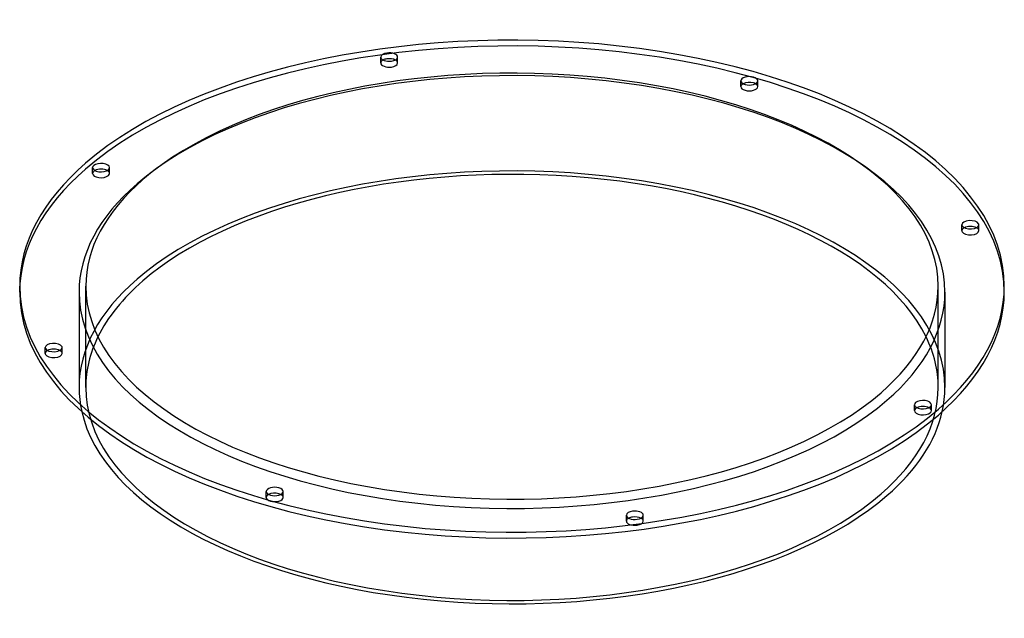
# Model space of a CAD drawing. Header units: millimetres. Extents: x -291 to 291, y -196 to 157.
import ezdxf

# ---------------------------------------------------------------- set-up
doc = ezdxf.new("R2010")
doc.units = ezdxf.units.MM
doc.layers.add('HIDDEN', color=7, linetype='Continuous')
doc.layers.add('THICK', color=7, linetype='Continuous')

msp = doc.modelspace()

# ---------------------------------------------------------------- linework, layer by layer
at = {"layer": 'HIDDEN'}
for p, q in [((-77.47, 131.77), (-77.47, 135.23)), ((-67.47, 131.77), (-67.47, 135.23)), ((135, 117.78), (135, 121.24)), ((145, 117.78), (145, 121.24)), ((-247.49, 66.54), (-247.49, 70)), ((-237.49, 66.54), (-237.49, 70)), ((265.46, 32.77), (265.46, 36.23)), ((275.46, 32.77), (275.46, 36.23)), ((-251.5, -59.76), (-251.5, 0)), ((-255.5, -3.46), (-255.5, -59.76)), ((251.5, -59.76), (251.5, 0)), ((255.5, -3.46), (255.5, -59.76)), ((-275.46, -39.7), (-275.46, -36.23)), ((-265.46, -39.7), (-265.46, -36.23)), ((237.49, -73.46), (237.49, -70)), ((247.49, -73.46), (247.49, -70)), ((-145, -124.71), (-145, -121.24)), ((-135, -124.71), (-135, -121.24)), ((67.47, -138.69), (67.47, -135.23)), ((77.47, -138.69), (77.47, -135.23))]:
    msp.add_line(p, q, dxfattribs=at)
for centre, major_axis, start_param, end_param in [((0, -3.46), (290.5, 0), -0.000001, 2.617994), ((0, -3.46), (-255.5, 0), 3.141591, 5.759587), ((-72.47, 131.77), (5, 0), 2.376202, 3.141499), ((-72.47, 131.77), (5, 0), 3.141499, 4.974188), ((-72.47, 131.77), (5, 0), -1.308997, -0.000094), ((-72.47, 131.77), (5, 0), -0.000094, 0.765391), ((140, 117.78), (5, 0), 2.376202, 3.141624), ((140, 117.78), (5, 0), -3.141561, -2.094395), ((140, 117.78), (5, 0), -2.094395, 0.000031), ((140, 117.78), (5, 0), 0.000031, 0.765391), ((0, -59.76), (-255.5, 0), 3.141591, 5.759587), ((0, -3.46), (290.5, 0), 2.617994, 3.141591), ((-242.49, 66.54), (5, 0), 2.617994, 3.141499), ((-242.49, 66.54), (5, 0), 3.141499, 5.759587), ((-242.49, 66.54), (5, 0), 2.376202, 2.617994), ((-242.49, 66.54), (5, 0), -0.000094, 0.765391), ((-242.49, 66.54), (5, 0), -0.523599, -0.000094), ((0, -3.46), (-255.5, 0), -0.523599, -0.000001), ((270.46, 32.77), (5, 0), 2.376202, 3.14162), ((270.46, 32.77), (5, 0), -3.141566, -2.879793), ((270.46, 32.77), (5, 0), -2.879793, 0.000027), ((270.46, 32.77), (5, 0), 0.261799, 0.765391), ((270.46, 32.77), (5, 0), 0.000027, 0.261799), ((0, -59.76), (-255.5, 0), -0.523599, -0.000001), ((0, -3.46), (-255.5, 0), -0.000001, 2.617994), ((0, -3.46), (-255.5, 0), 2.617994, 3.141591), ((0, -59.76), (251.5, 0), 2.901701, 3.141591), ((0, -59.76), (251.5, 0), -0.000001, 0.239892), ((-270.46, -39.7), (5, 0), 2.376202, 3.14162), ((-270.46, -39.7), (5, 0), -3.141566, -2.879793), ((-270.46, -39.7), (5, 0), -2.879793, 0.000027), ((-270.46, -39.7), (5, 0), 0.261799, 0.765391), ((-270.46, -39.7), (5, 0), 0.000027, 0.261799), ((0, -59.76), (-255.5, 0), -0.000001, 0.112089), ((0, -59.76), (251.5, 0), 3.141591, 5.759587), ((0, -59.76), (251.5, 0), -0.523599, -0.000001), ((0, -59.76), (-255.5, 0), 3.029504, 3.141591), ((242.49, -73.46), (5, 0), 2.617994, 3.141499), ((242.49, -73.46), (5, 0), 3.141499, 5.759587), ((242.49, -73.46), (5, 0), 2.376202, 2.617994), ((242.49, -73.46), (5, 0), -0.000094, 0.765391), ((242.49, -73.46), (5, 0), -0.523599, -0.000094), ((-140, -124.71), (5, 0), 2.376202, 3.141624), ((-140, -124.71), (5, 0), -3.141561, -2.094395), ((-140, -124.71), (5, 0), -2.094395, 0.000031), ((-140, -124.71), (5, 0), 0.000031, 0.765391), ((72.47, -138.69), (5, 0), 2.376202, 3.141499), ((72.47, -138.69), (5, 0), 3.141499, 4.974188), ((72.47, -138.69), (5, 0), -1.308997, -0.000094), ((72.47, -138.69), (5, 0), -0.000094, 0.765391)]:
    msp.add_ellipse(centre, major_axis=major_axis, ratio=0.5, start_param=start_param, end_param=end_param, dxfattribs=at)
at = {"layer": 'THICK'}
for p, q in [((-290.5, -3.46), (-290.5, 0)), ((290.5, -3.46), (290.5, 0))]:
    msp.add_line(p, q, dxfattribs=at)
for centre, major_axis, start_param, end_param in [((0, 0), (290.5, 0), -0.000001, 2.617994), ((0, 0), (-251.5, 0), 3.141591, 5.759587), ((-72.47, 135.23), (-5, 0), -1.308997, -0.000094), ((-72.47, 135.23), (-5, 0), -0.000094, 1.832596), ((-72.47, 131.77), (5, 0), 1.832596, 2.376202), ((-72.47, 135.23), (-5, 0), 3.141499, 4.974188), ((-72.47, 131.77), (5, 0), 0.765391, 1.832596), ((-72.47, 135.23), (-5, 0), 1.832596, 3.141499), ((140, 121.24), (-5, 0), -2.094395, 0.000031), ((140, 121.24), (-5, 0), -3.141561, -2.094395), ((140, 121.24), (-5, 0), 0.000031, 1.047198), ((140, 117.78), (5, 0), 1.047198, 2.376202), ((140, 121.24), (-5, 0), 1.047198, 3.141624), ((140, 117.78), (5, 0), 0.765391, 1.047198), ((0, 0), (290.5, 0), 2.617994, 3.141591), ((-242.49, 70), (-5, 0), -0.523599, -0.000094), ((-242.49, 70), (-5, 0), -0.000094, 2.617994), ((-242.49, 70), (-5, 0), 3.141499, 5.759587), ((-242.49, 70), (-5, 0), 2.617994, 3.141499), ((0, -59.76), (251.5, 0), 0.239892, 2.617994), ((-242.49, 66.54), (5, 0), 0.765391, 2.376202), ((0, 0), (-251.5, 0), -0.523599, -0.000001), ((270.46, 36.23), (-5, 0), -2.879793, 0.000027), ((270.46, 36.23), (-5, 0), 0.000027, 0.261799), ((270.46, 36.23), (-5, 0), 0.261799, 3.14162), ((270.46, 32.77), (5, 0), 0.765391, 2.376202), ((270.46, 36.23), (-5, 0), -3.141566, -2.879793), ((0, 0), (290.5, 0), 3.141591, 5.759587), ((0, 0), (-251.5, 0), -0.000001, 2.617994), ((0, -59.76), (251.5, 0), 2.617994, 2.901701), ((0, -3.46), (290.5, 0), 3.141591, 5.759587), ((0, 0), (-251.5, 0), 2.617994, 3.141591), ((0, 0), (290.5, 0), -0.523599, -0.000001), ((0, -3.46), (290.5, 0), -0.523599, -0.000001), ((-270.46, -36.23), (-5, 0), -2.879793, 0.000027), ((-270.46, -36.23), (-5, 0), 0.000027, 0.261799), ((-270.46, -36.23), (-5, 0), 0.261799, 3.14162), ((-270.46, -39.7), (5, 0), 0.765391, 2.376202), ((-270.46, -36.23), (-5, 0), -3.141566, -2.879793), ((242.49, -70), (-5, 0), -0.523599, -0.000094), ((242.49, -70), (-5, 0), 3.141499, 5.759587), ((0, -59.76), (-255.5, 0), 0.112089, 2.617994), ((0, -59.76), (-255.5, 0), 2.617994, 3.029504), ((242.49, -70), (-5, 0), -0.000094, 2.617994), ((242.49, -73.46), (5, 0), 0.765391, 2.376202), ((242.49, -70), (-5, 0), 2.617994, 3.141499), ((-140, -121.24), (-5, 0), -2.094395, 0.000031), ((-140, -121.24), (-5, 0), 0.000031, 1.047198), ((-140, -124.71), (5, 0), 1.047198, 2.376202), ((-140, -121.24), (-5, 0), 1.047198, 3.141624), ((-140, -121.24), (-5, 0), -3.141561, -2.094395), ((-140, -124.71), (5, 0), 0.765391, 1.047198), ((72.47, -135.23), (-5, 0), -1.308997, -0.000094), ((72.47, -135.23), (-5, 0), 3.141499, 4.974188), ((72.47, -135.23), (-5, 0), -0.000094, 1.832596), ((72.47, -138.69), (5, 0), 1.832596, 2.376202), ((72.47, -138.69), (5, 0), 0.765391, 1.832596), ((72.47, -135.23), (-5, 0), 1.832596, 3.141499)]:
    msp.add_ellipse(centre, major_axis=major_axis, ratio=0.5, start_param=start_param, end_param=end_param, dxfattribs=at)

doc.saveas('drawing.dxf')
